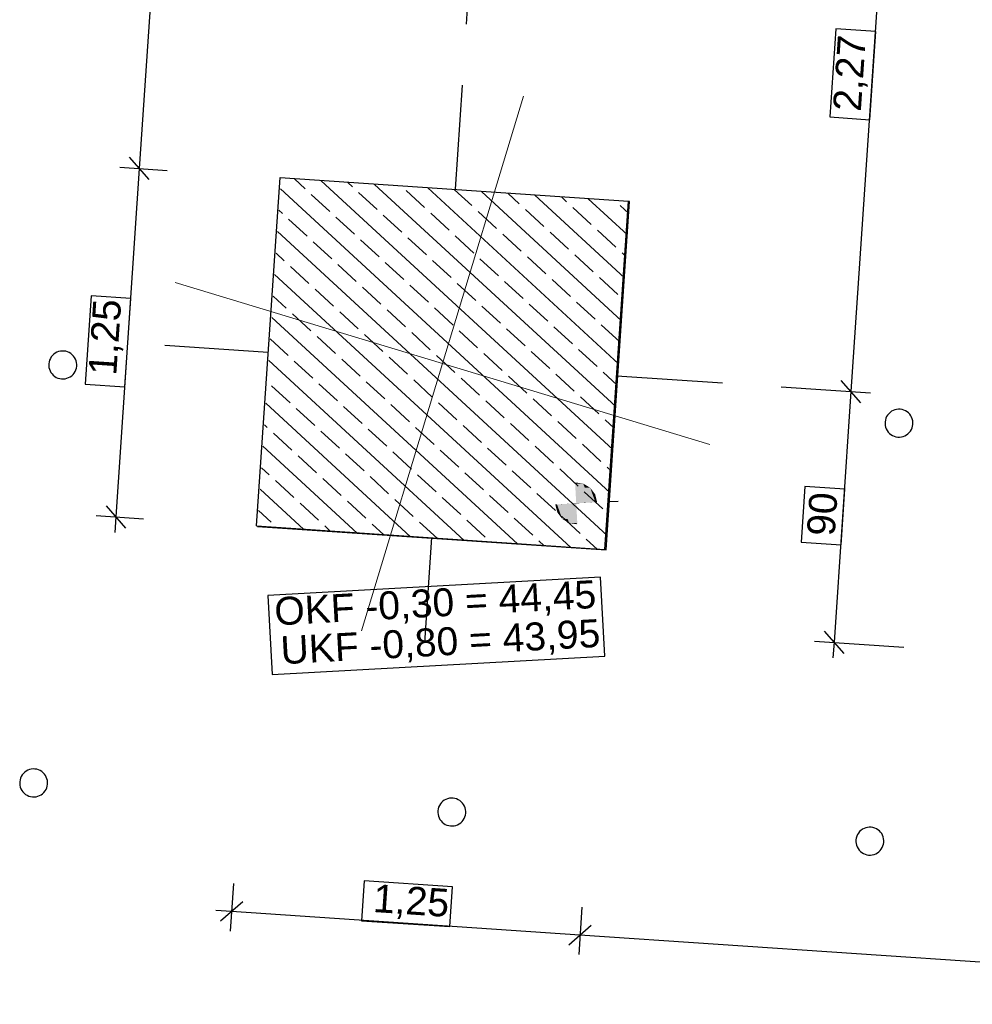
# Model space of a CAD drawing. Extents: x -779 to 790, y -208 to 633.
# Tile 211 of 232: x 240 to 308, y 193 to 264. Entities that reach past the tile are written whole.
import ezdxf
from ezdxf.lldxf.tags import DXFTag

# ---------------------------------------------------------------- set-up
doc = ezdxf.new("R2010")
doc.units = 0
doc.layers.get('0').update_dxf_attribs({"lineweight": 25})
for name, color, linetype, lineweight, true_color in [('01 Höhen im Gebäude - Basis', 7, 'Continuous', 25, 0x848484), ('01 Höhen im Gebäude - Basis-gefuellt', 7, 'Continuous', 35, 0xfefefe), ('01AFU Allgemein Bemaßung-A07F5V4RWF', 7, 'Continuous', 25, 0x848484), ('02 Raster Bemaßung', 7, 'Continuous', 25, 0x848484), ('02 Raster Gebäude-A07F5V4QWF', 7, 'Continuous', 25, 0x848484), ('20 Fundament-A07F5V4OWF', 7, 'Continuous', 25, 0x848484), ('20 Magerbeton Bohrungen', 7, 'Continuous', 25, 0x848484)]:
    doc.layers.add(name, color=color, linetype=linetype, lineweight=lineweight, true_color=true_color)
doc.layers.add('02 Raster Gebäude-A07F5V53WF', color=7, linetype='Continuous', lineweight=13)
doc.styles.get("Standard").update_dxf_attribs({"font": 'arial.ttf'})
tags = doc.linetypes.add('Strichpunkt', pattern=[1, 0.5, -0.25, 0, -0.25]).pattern_tags.tags
tags[10:11] = [DXFTag(74, 4), DXFTag(75, 0), DXFTag(340, '0'), DXFTag(46, 1.0), DXFTag(50, 0.0), DXFTag(44, 0.0), DXFTag(45, 0.0)]
tags[8:9] = [DXFTag(74, 4), DXFTag(75, 0), DXFTag(340, '0'), DXFTag(46, 1.0), DXFTag(50, 0.0), DXFTag(44, 0.0), DXFTag(45, 0.0)]
tags[6:7] = [DXFTag(74, 4), DXFTag(75, 0), DXFTag(340, '0'), DXFTag(46, 1.0), DXFTag(50, 0.0), DXFTag(44, 0.0), DXFTag(45, 0.0)]
tags[4:5] = [DXFTag(74, 4), DXFTag(75, 0), DXFTag(340, '0'), DXFTag(46, 1.0), DXFTag(50, 0.0), DXFTag(44, 0.0), DXFTag(45, 0.0)]
tags = doc.linetypes.add('Wipeout_Contour-A07F5V4SWF', pattern=[1, 0, -1]).pattern_tags.tags
tags[6:7] = [DXFTag(74, 4), DXFTag(75, 0), DXFTag(340, '0'), DXFTag(46, 1.0), DXFTag(50, 0.0), DXFTag(44, 0.0), DXFTag(45, 0.0)]
tags[4:5] = [DXFTag(74, 4), DXFTag(75, 0), DXFTag(340, '0'), DXFTag(46, 1.0), DXFTag(50, 0.0), DXFTag(44, 0.0), DXFTag(45, 0.0)]

# ---------------------------------------------------------------- blocks, each defined once
blk = doc.blocks.new('Referenz-A07F5V4VWF', base_point=(-401.415, -176.34))
at = {"color": 0, "linetype": 'ByBlock', "lineweight": -2, "ltscale": 12.5}
for p, q in [((281.661, 225.848), (283.347, 250.795)), ((283.347, 250.795), (283.266, 250.801)), ((256.717, 227.572), (256.715, 227.534)), ((256.715, 227.534), (281.661, 225.848))]:
    blk.add_line(p, q, dxfattribs=at)
at = {"layer": '01 Höhen im Gebäude - Basis', "color": 0, "lineweight": -2}
blk.add_line((281.814, 229.312), (282.523, 229.351), dxfattribs=at)
at = {"layer": '01 Höhen im Gebäude - Basis', "color": 0, "linetype": 'Wipeout_Contour-A07F5V4SWF', "lineweight": -2, "ltscale": 1.625}
for p, q in [((281.272, 223.892), (257.446, 222.588)), ((281.581, 218.242), (281.272, 223.892)), ((257.446, 222.588), (257.755, 216.939)), ((257.755, 216.939), (281.581, 218.242))]:
    blk.add_line(p, q, dxfattribs=at)
at = {"layer": '01 Höhen im Gebäude - Basis-gefuellt', "color": 0}
for points in [[(279.466, 230.682), (279.445, 230.682), (279.445, 230.685)], [(279.527, 229.187), (279.466, 230.682), (279.445, 230.682)], [(280.081, 229.217), (279.526, 229.217), (279.466, 230.682)], [(280.025, 230.602), (279.5, 230.602), (279.466, 230.682)], [(280.081, 229.217), (280.025, 230.602), (279.5, 230.602)], [(280.571, 229.244), (280.08, 229.244), (280.025, 230.602)], [(280.528, 230.304), (280.145, 230.304), (280.025, 230.602)], [(280.571, 229.244), (280.528, 230.304), (280.145, 230.304)], [(280.903, 229.262), (280.57, 229.262), (280.528, 230.304)], [(280.88, 229.836), (280.697, 229.836), (280.528, 230.304)], [(278.974, 229.13), (278.483, 229.13), (278.973, 229.156)], [(279.528, 229.156), (278.973, 229.156), (279.527, 229.187)], [(279.554, 227.771), (279.029, 227.771), (278.973, 229.156)], [(279.588, 227.692), (279.528, 229.156), (278.973, 229.156)], [(279.527, 229.187), (280.081, 229.217), (279.526, 229.217)], [(279.609, 227.692), (279.588, 227.692), (279.527, 229.187)], [(280.081, 229.217), (280.571, 229.244), (280.08, 229.244)], [(280.571, 229.244), (280.903, 229.262), (280.57, 229.262)], [(280.903, 229.262), (280.88, 229.836), (280.697, 229.836)], [(281.025, 229.269), (280.903, 229.269), (280.88, 229.836)], [(280.903, 229.262), (281.025, 229.269), (280.903, 229.269)], [(278.151, 229.105), (278.029, 229.105), (278.151, 229.111)], [(278.174, 228.538), (278.151, 229.105), (278.029, 229.105)], [(278.484, 229.111), (278.151, 229.111), (278.483, 229.13)], [(278.357, 228.538), (278.174, 228.538), (278.151, 229.111)], [(278.526, 228.07), (278.484, 229.111), (278.151, 229.111)], [(278.526, 228.07), (278.357, 228.538), (278.174, 228.538)], [(278.909, 228.07), (278.526, 228.07), (278.483, 229.13)], [(279.029, 227.771), (278.974, 229.13), (278.483, 229.13)], [(279.029, 227.771), (278.909, 228.07), (278.526, 228.07)], [(279.588, 227.692), (279.554, 227.771), (279.029, 227.771)], [(279.609, 227.689), (279.609, 227.692), (279.588, 227.692)]]:
    blk.add_solid(points, dxfattribs=at)
at = {"layer": '01AFU Allgemein Bemaßung-A07F5V4RWF', "color": 0, "lineweight": -2}
for p, q in [((250.466, 285.953), (248.25, 253.168)), ((248.948, 252.369), (247.553, 253.967)), ((248.25, 253.168), (246.564, 228.22)), ((246.847, 253.263), (250.246, 253.033)), ((245.866, 229.019), (247.262, 227.421)), ((245.161, 228.315), (248.56, 228.085)), ((246.564, 228.22), (246.488, 227.097)), ((254.986, 201.955), (254.756, 198.556)), ((255.65, 200.657), (254.052, 199.261)), ((279.932, 200.269), (279.703, 196.87)), ((254.851, 199.959), (253.728, 200.035)), ((279.797, 198.273), (254.851, 199.959)), ((278.998, 197.575), (280.596, 198.971)), ((353.177, 193.313), (279.797, 198.273))]:
    blk.add_line(p, q, dxfattribs=at)
at = {"layer": '01AFU Allgemein Bemaßung-A07F5V4RWF', "color": 0, "linetype": 'Wipeout_Contour-A07F5V4SWF', "lineweight": -2, "ltscale": 1.625}
for p, q in [((244.798, 244.044), (244.371, 237.725)), ((247.649, 243.852), (244.798, 244.044)), ((247.222, 237.532), (247.649, 243.852)), ((244.371, 237.725), (247.222, 237.532)), ((264.355, 202.152), (264.162, 199.301)), ((270.675, 201.725), (264.355, 202.152)), ((270.482, 198.874), (270.675, 201.725)), ((264.162, 199.301), (270.482, 198.874))]:
    blk.add_line(p, q, dxfattribs=at)
at = {"layer": '02 Raster Bemaßung', "color": 0, "lineweight": -2}
for p, q in [((302.255, 282.453), (299.196, 237.193)), ((271.671, 263.506), (272.096, 269.899)), ((299.893, 236.394), (298.498, 237.992)), ((294.206, 237.531), (300.599, 237.098)), ((299.196, 237.193), (297.982, 219.234)), ((297.284, 220.033), (298.679, 218.435)), ((296.578, 219.329), (302.971, 218.897)), ((297.982, 219.234), (297.906, 218.112))]:
    blk.add_line(p, q, dxfattribs=at)
at = {"layer": '02 Raster Bemaßung', "color": 0, "linetype": 'Wipeout_Contour-A07F5V4SWF', "lineweight": -2, "ltscale": 1.625}
for p, q in [((298.116, 263.174), (297.689, 256.854)), ((300.967, 262.981), (298.116, 263.174)), ((300.54, 256.661), (300.967, 262.981)), ((297.689, 256.854), (300.54, 256.661)), ((295.901, 230.394), (295.632, 226.415)), ((298.752, 230.201), (295.901, 230.394)), ((298.483, 226.223), (298.752, 230.201)), ((295.632, 226.415), (298.483, 226.223))]:
    blk.add_line(p, q, dxfattribs=at)
at = {"layer": '02 Raster Gebäude-A07F5V4QWF', "color": 0, "linetype": 'Strichpunkt', "lineweight": -2, "ltscale": 0.405}
for p, q in [((270.877, 251.673), (271.38, 259.122)), ((250.074, 240.514), (257.48, 240.013)), ((282.423, 238.327), (289.988, 237.816)), ((268.682, 219.208), (269.191, 226.729))]:
    blk.add_line(p, q, dxfattribs=at)
at = {"layer": '20 Fundament-A07F5V4OWF', "color": 0, "lineweight": -2}
for p, q in [((260.118, 251.719), (259.362, 252.417)), ((281.939, 229.965), (258.35, 251.718)), ((282.147, 233.038), (261.272, 252.287)), ((263.51, 251.856), (263.183, 252.158)), ((282.355, 236.112), (265.093, 252.029)), ((282.563, 239.185), (268.914, 251.771)), ((261.883, 250.092), (260.559, 251.312)), ((265.275, 250.229), (263.951, 251.45)), ((268.666, 250.367), (267.343, 251.587)), ((272.058, 250.504), (270.824, 251.642)), ((282.77, 242.259), (272.735, 251.513)), ((275.45, 250.641), (274.645, 251.384)), ((282.978, 245.332), (276.556, 251.254)), ((278.842, 250.779), (278.466, 251.125)), ((280.606, 249.152), (279.283, 250.372)), ((283.186, 248.406), (280.377, 250.996)), ((281.661, 225.848), (283.347, 250.795)), ((283.29, 249.942), (282.675, 250.51)), ((283.347, 250.795), (283.266, 250.801)), ((258.491, 249.954), (258.246, 250.181)), ((263.648, 248.465), (262.324, 249.685)), ((267.039, 248.602), (265.716, 249.822)), ((270.431, 248.739), (269.108, 249.96)), ((273.823, 248.877), (272.499, 250.097)), ((277.215, 249.014), (275.891, 250.235)), ((260.256, 248.327), (258.932, 249.548)), ((281.732, 226.891), (258.142, 248.644)), ((268.804, 246.975), (267.48, 248.195)), ((272.196, 247.112), (270.872, 248.333)), ((275.587, 247.25), (274.264, 248.47)), ((278.979, 247.387), (277.656, 248.608)), ((282.371, 247.525), (281.048, 248.745)), ((262.02, 246.7), (260.697, 247.92)), ((265.412, 246.837), (264.089, 248.058)), ((258.629, 246.563), (258.038, 247.107)), ((277.352, 245.623), (276.029, 246.843)), ((280.744, 245.76), (279.42, 246.98)), ((283.082, 246.869), (282.812, 247.118)), ((260.393, 244.935), (259.07, 246.156)), ((263.785, 245.073), (262.462, 246.293)), ((267.177, 245.21), (265.853, 246.431)), ((270.568, 245.348), (269.245, 246.568)), ((273.96, 245.485), (272.637, 246.706)), ((279.138, 226.018), (257.934, 245.571)), ((265.55, 243.446), (264.226, 244.666)), ((268.941, 243.583), (267.618, 244.803)), ((272.333, 243.721), (271.01, 244.941)), ((275.725, 243.858), (274.401, 245.078)), ((279.117, 243.995), (277.793, 245.216)), ((282.508, 244.133), (281.185, 245.353)), ((258.766, 243.171), (257.83, 244.034)), ((262.158, 243.308), (260.834, 244.529)), ((274.098, 242.093), (272.774, 243.314)), ((277.489, 242.231), (276.166, 243.451)), ((280.881, 242.368), (279.558, 243.589)), ((260.531, 241.544), (259.207, 242.764)), ((263.922, 241.681), (262.599, 242.901)), ((267.314, 241.819), (265.991, 243.039)), ((270.706, 241.956), (269.382, 243.176)), ((275.317, 226.276), (257.726, 242.497)), ((282.646, 240.741), (281.322, 241.961)), ((262.295, 239.917), (260.972, 241.137)), ((265.687, 240.054), (264.364, 241.274)), ((269.079, 240.191), (267.755, 241.412)), ((272.47, 240.329), (271.147, 241.549)), ((275.862, 240.466), (274.539, 241.687)), ((279.254, 240.604), (277.931, 241.824)), ((258.903, 239.779), (257.622, 240.96)), ((270.843, 238.564), (269.52, 239.785)), ((274.235, 238.702), (272.912, 239.922)), ((277.627, 238.839), (276.303, 240.059)), ((281.019, 238.976), (279.695, 240.197)), ((271.496, 226.535), (257.519, 239.424)), ((260.668, 238.152), (259.345, 239.372)), ((264.06, 238.289), (262.736, 239.51)), ((267.452, 238.427), (266.128, 239.647)), ((279.391, 237.212), (278.068, 238.432)), ((282.459, 237.648), (281.46, 238.57)), ((262.433, 236.525), (261.109, 237.745)), ((265.824, 236.662), (264.501, 237.883)), ((269.216, 236.8), (267.893, 238.02)), ((272.608, 236.937), (271.284, 238.157)), ((276, 237.074), (274.676, 238.295)), ((259.041, 236.387), (257.717, 237.608)), ((267.675, 226.793), (257.311, 236.35)), ((267.589, 235.035), (266.266, 236.255)), ((270.981, 235.172), (269.657, 236.393)), ((274.372, 235.31), (273.049, 236.53)), ((277.764, 235.447), (276.441, 236.668)), ((281.156, 235.585), (279.833, 236.805)), ((260.805, 234.76), (259.482, 235.981)), ((264.197, 234.898), (262.874, 236.118)), ((257.414, 234.623), (257.207, 234.813)), ((276.137, 233.683), (274.814, 234.903)), ((279.529, 233.82), (278.205, 235.04)), ((282.251, 234.575), (281.597, 235.178)), ((259.178, 232.996), (257.855, 234.216)), ((262.57, 233.133), (261.247, 234.353)), ((265.962, 233.27), (264.638, 234.491)), ((269.354, 233.408), (268.03, 234.628)), ((272.745, 233.545), (271.422, 234.766)), ((281.293, 232.193), (279.97, 233.413)), ((263.854, 227.051), (257.103, 233.277)), ((264.335, 231.506), (263.011, 232.726)), ((267.726, 231.643), (266.403, 232.864)), ((271.118, 231.781), (269.795, 233.001)), ((274.51, 231.918), (273.186, 233.138)), ((277.902, 232.055), (276.578, 233.276)), ((260.943, 231.368), (259.619, 232.589)), ((257.551, 231.231), (256.999, 231.74)), ((272.883, 230.153), (271.559, 231.374)), ((276.275, 230.291), (274.951, 231.511)), ((279.666, 230.428), (278.343, 231.649)), ((282.043, 231.501), (281.735, 231.786)), ((259.316, 229.604), (257.992, 230.824)), ((262.707, 229.741), (261.384, 230.962)), ((266.099, 229.879), (264.776, 231.099)), ((269.491, 230.016), (268.168, 231.236)), ((260.033, 227.309), (256.895, 230.203)), ((278.039, 228.664), (276.716, 229.884)), ((281.431, 228.801), (280.107, 230.021)), ((261.08, 227.977), (259.757, 229.197)), ((264.472, 228.114), (263.149, 229.334)), ((267.864, 228.251), (266.54, 229.472)), ((271.256, 228.389), (269.932, 229.609)), ((274.647, 228.526), (273.324, 229.747)), ((257.688, 227.839), (256.791, 228.666)), ((269.586, 226.664), (268.305, 227.845)), ((273.02, 226.762), (271.697, 227.982)), ((276.412, 226.899), (275.088, 228.119)), ((279.804, 227.036), (278.48, 228.257)), ((256.717, 227.572), (256.715, 227.534)), ((256.715, 227.534), (281.661, 225.848)), ((261.944, 227.18), (261.521, 227.57)), ((265.765, 226.922), (264.913, 227.707)), ((277.227, 226.147), (276.853, 226.492)), ((281.048, 225.889), (280.245, 226.63))]:
    blk.add_line(p, q, dxfattribs=at)
at = {"layer": '20 Magerbeton Bohrungen', "color": 0, "lineweight": -2}
for p, q in [((242.033, 239.774), (241.951, 239.672)), ((242.128, 239.864), (242.033, 239.774)), ((242.234, 239.941), (242.128, 239.864)), ((242.349, 240.004), (242.234, 239.941)), ((242.471, 240.051), (242.349, 240.004)), ((242.598, 240.082), (242.471, 240.051)), ((242.728, 240.095), (242.598, 240.082)), ((242.859, 240.092), (242.728, 240.095)), ((242.988, 240.072), (242.859, 240.092)), ((243.114, 240.035), (242.988, 240.072)), ((243.233, 239.982), (243.114, 240.035)), ((243.345, 239.914), (243.233, 239.982)), ((243.447, 239.831), (243.345, 239.914)), ((243.537, 239.737), (243.447, 239.831)), ((243.614, 239.631), (243.537, 239.737)), ((241.772, 239.186), (241.769, 239.056)), ((241.769, 239.056), (241.783, 238.926)), ((241.793, 239.316), (241.772, 239.186)), ((241.83, 239.441), (241.793, 239.316)), ((241.883, 239.561), (241.83, 239.441)), ((241.951, 239.672), (241.883, 239.561)), ((243.676, 239.516), (243.614, 239.631)), ((243.723, 239.394), (243.676, 239.516)), ((243.754, 239.267), (243.723, 239.394)), ((243.768, 239.137), (243.754, 239.267)), ((243.765, 239.006), (243.768, 239.137)), ((241.783, 238.926), (241.814, 238.798)), ((241.814, 238.798), (241.861, 238.676)), ((241.861, 238.676), (241.923, 238.561)), ((241.923, 238.561), (242, 238.456)), ((242, 238.456), (242.091, 238.361)), ((242.091, 238.361), (242.192, 238.279)), ((243.303, 238.251), (243.409, 238.328)), ((243.409, 238.328), (243.504, 238.418)), ((243.504, 238.418), (243.586, 238.52)), ((243.586, 238.52), (243.654, 238.631)), ((243.654, 238.631), (243.707, 238.751)), ((243.707, 238.751), (243.744, 238.877)), ((243.744, 238.877), (243.765, 239.006)), ((242.192, 238.279), (242.304, 238.21)), ((242.304, 238.21), (242.424, 238.157)), ((242.424, 238.157), (242.549, 238.12)), ((242.549, 238.12), (242.678, 238.1)), ((242.678, 238.1), (242.809, 238.097)), ((242.809, 238.097), (242.939, 238.111)), ((242.939, 238.111), (243.066, 238.141)), ((243.066, 238.141), (243.188, 238.188)), ((243.188, 238.188), (243.303, 238.251)), ((301.814, 235.507), (301.746, 235.395)), ((301.896, 235.608), (301.814, 235.507)), ((301.991, 235.699), (301.896, 235.608)), ((302.097, 235.776), (301.991, 235.699)), ((302.212, 235.838), (302.097, 235.776)), ((302.334, 235.885), (302.212, 235.838)), ((302.461, 235.916), (302.334, 235.885)), ((302.591, 235.93), (302.461, 235.916)), ((302.722, 235.926), (302.591, 235.93)), ((302.851, 235.906), (302.722, 235.926)), ((302.977, 235.869), (302.851, 235.906)), ((303.096, 235.816), (302.977, 235.869)), ((303.208, 235.748), (303.096, 235.816)), ((303.31, 235.666), (303.208, 235.748)), ((303.4, 235.571), (303.31, 235.666)), ((303.477, 235.465), (303.4, 235.571)), ((301.636, 235.021), (301.632, 234.89)), ((301.632, 234.89), (301.646, 234.76)), ((301.656, 235.15), (301.636, 235.021)), ((301.693, 235.275), (301.656, 235.15)), ((301.746, 235.395), (301.693, 235.275)), ((303.539, 235.35), (303.477, 235.465)), ((303.586, 235.228), (303.539, 235.35)), ((303.617, 235.101), (303.586, 235.228)), ((303.607, 234.711), (303.628, 234.84)), ((303.631, 234.971), (303.617, 235.101)), ((303.628, 234.84), (303.631, 234.971)), ((301.646, 234.76), (301.677, 234.633)), ((301.677, 234.633), (301.724, 234.511)), ((301.724, 234.511), (301.786, 234.396)), ((301.786, 234.396), (301.863, 234.29)), ((301.863, 234.29), (301.954, 234.195)), ((301.954, 234.195), (302.055, 234.113)), ((302.055, 234.113), (302.167, 234.045)), ((303.051, 234.023), (303.166, 234.085)), ((303.166, 234.085), (303.272, 234.162)), ((303.272, 234.162), (303.367, 234.252)), ((303.367, 234.252), (303.449, 234.354)), ((303.449, 234.354), (303.517, 234.466)), ((303.517, 234.466), (303.57, 234.585)), ((303.57, 234.585), (303.607, 234.711)), ((302.167, 234.045), (302.287, 233.992)), ((302.287, 233.992), (302.412, 233.955)), ((302.412, 233.955), (302.541, 233.934)), ((302.541, 233.934), (302.672, 233.931)), ((302.672, 233.931), (302.802, 233.945)), ((302.802, 233.945), (302.929, 233.976)), ((302.929, 233.976), (303.051, 234.023)), ((240.388, 210.119), (240.266, 210.072)), ((240.515, 210.15), (240.388, 210.119)), ((240.645, 210.164), (240.515, 210.15)), ((240.776, 210.161), (240.645, 210.164)), ((240.905, 210.14), (240.776, 210.161)), ((241.031, 210.103), (240.905, 210.14)), ((239.747, 209.51), (239.71, 209.384)), ((239.8, 209.629), (239.747, 209.51)), ((239.868, 209.741), (239.8, 209.629)), ((239.95, 209.843), (239.868, 209.741)), ((240.045, 209.933), (239.95, 209.843)), ((240.151, 210.01), (240.045, 209.933)), ((240.266, 210.072), (240.151, 210.01)), ((241.15, 210.05), (241.031, 210.103)), ((241.262, 209.982), (241.15, 210.05)), ((241.364, 209.9), (241.262, 209.982)), ((241.454, 209.805), (241.364, 209.9)), ((241.531, 209.699), (241.454, 209.805)), ((241.593, 209.584), (241.531, 209.699)), ((241.64, 209.462), (241.593, 209.584)), ((241.671, 209.335), (241.64, 209.462)), ((239.69, 209.255), (239.686, 209.124)), ((239.686, 209.124), (239.7, 208.994)), ((239.71, 209.384), (239.69, 209.255)), ((239.7, 208.994), (239.731, 208.867)), ((239.731, 208.867), (239.778, 208.745)), ((239.778, 208.745), (239.84, 208.63)), ((241.571, 208.7), (241.624, 208.82)), ((241.624, 208.82), (241.661, 208.945)), ((241.661, 208.945), (241.682, 209.074)), ((241.685, 209.205), (241.671, 209.335)), ((241.682, 209.074), (241.685, 209.205)), ((239.84, 208.63), (239.918, 208.524)), ((239.918, 208.524), (240.008, 208.429)), ((240.008, 208.429), (240.109, 208.347)), ((240.109, 208.347), (240.221, 208.279)), ((240.221, 208.279), (240.341, 208.226)), ((240.341, 208.226), (240.466, 208.189)), ((240.466, 208.189), (240.595, 208.169)), ((240.595, 208.169), (240.726, 208.165)), ((240.726, 208.165), (240.856, 208.179)), ((240.856, 208.179), (240.983, 208.21)), ((240.983, 208.21), (241.106, 208.257)), ((241.106, 208.257), (241.22, 208.319)), ((241.22, 208.319), (241.326, 208.396)), ((241.326, 208.396), (241.421, 208.487)), ((241.421, 208.487), (241.503, 208.588)), ((241.503, 208.588), (241.571, 208.7)), ((270.319, 208.036), (270.197, 207.989)), ((270.447, 208.067), (270.319, 208.036)), ((270.577, 208.081), (270.447, 208.067)), ((270.707, 208.078), (270.577, 208.081)), ((270.837, 208.057), (270.707, 208.078)), ((270.962, 208.02), (270.837, 208.057)), ((271.082, 207.967), (270.962, 208.02)), ((269.641, 207.301), (269.621, 207.172)), ((269.678, 207.427), (269.641, 207.301)), ((269.732, 207.546), (269.678, 207.427)), ((269.8, 207.658), (269.732, 207.546)), ((269.882, 207.76), (269.8, 207.658)), ((269.977, 207.85), (269.882, 207.76)), ((270.082, 207.927), (269.977, 207.85)), ((270.197, 207.989), (270.082, 207.927)), ((271.193, 207.899), (271.082, 207.967)), ((271.295, 207.817), (271.193, 207.899)), ((271.385, 207.722), (271.295, 207.817)), ((271.462, 207.616), (271.385, 207.722)), ((271.525, 207.502), (271.462, 207.616)), ((271.572, 207.379), (271.525, 207.502)), ((271.603, 207.252), (271.572, 207.379)), ((269.621, 207.172), (269.618, 207.041)), ((269.618, 207.041), (269.632, 206.911)), ((269.632, 206.911), (269.662, 206.784)), ((269.662, 206.784), (269.709, 206.662)), ((269.709, 206.662), (269.772, 206.547)), ((271.435, 206.505), (271.503, 206.617)), ((271.503, 206.617), (271.556, 206.737)), ((271.556, 206.737), (271.593, 206.862)), ((271.593, 206.862), (271.613, 206.991)), ((271.617, 207.122), (271.603, 207.252)), ((271.613, 206.991), (271.617, 207.122)), ((269.772, 206.547), (269.849, 206.441)), ((269.849, 206.441), (269.939, 206.346)), ((269.939, 206.346), (270.041, 206.264)), ((270.041, 206.264), (270.153, 206.196)), ((270.153, 206.196), (270.272, 206.143)), ((270.272, 206.143), (270.398, 206.106)), ((270.398, 206.106), (270.527, 206.086)), ((270.527, 206.086), (270.658, 206.082)), ((270.658, 206.082), (270.788, 206.096)), ((270.788, 206.096), (270.915, 206.127)), ((270.915, 206.127), (271.037, 206.174)), ((271.037, 206.174), (271.152, 206.237)), ((271.152, 206.237), (271.258, 206.314)), ((271.258, 206.314), (271.352, 206.404)), ((271.352, 206.404), (271.435, 206.505)), ((300.129, 205.907), (300.014, 205.844)), ((300.251, 205.954), (300.129, 205.907)), ((300.378, 205.984), (300.251, 205.954)), ((300.508, 205.998), (300.378, 205.984)), ((300.639, 205.995), (300.508, 205.998)), ((300.768, 205.975), (300.639, 205.995)), ((300.894, 205.938), (300.768, 205.975)), ((301.013, 205.885), (300.894, 205.938)), ((301.125, 205.816), (301.013, 205.885)), ((299.573, 205.218), (299.553, 205.089)), ((299.61, 205.344), (299.573, 205.218)), ((299.663, 205.463), (299.61, 205.344)), ((299.731, 205.575), (299.663, 205.463)), ((299.813, 205.677), (299.731, 205.575)), ((299.908, 205.767), (299.813, 205.677)), ((300.014, 205.844), (299.908, 205.767)), ((301.227, 205.734), (301.125, 205.816)), ((301.317, 205.639), (301.227, 205.734)), ((301.394, 205.534), (301.317, 205.639)), ((301.456, 205.419), (301.394, 205.534)), ((301.503, 205.297), (301.456, 205.419)), ((301.534, 205.169), (301.503, 205.297)), ((299.553, 205.089), (299.549, 204.958)), ((299.549, 204.958), (299.563, 204.828)), ((299.563, 204.828), (299.594, 204.701)), ((299.594, 204.701), (299.641, 204.579)), ((299.641, 204.579), (299.704, 204.464)), ((301.366, 204.423), (301.434, 204.534)), ((301.434, 204.534), (301.487, 204.654)), ((301.487, 204.654), (301.524, 204.779)), ((301.524, 204.779), (301.545, 204.909)), ((301.548, 205.039), (301.534, 205.169)), ((301.545, 204.909), (301.548, 205.039)), ((299.704, 204.464), (299.781, 204.358)), ((299.781, 204.358), (299.871, 204.264)), ((299.871, 204.264), (299.972, 204.181)), ((299.972, 204.181), (300.084, 204.113)), ((300.084, 204.113), (300.204, 204.06)), ((300.204, 204.06), (300.329, 204.023)), ((300.329, 204.023), (300.458, 204.003)), ((300.458, 204.003), (300.589, 204)), ((300.589, 204), (300.719, 204.013)), ((300.719, 204.013), (300.846, 204.044)), ((300.846, 204.044), (300.969, 204.091)), ((300.969, 204.091), (301.083, 204.154)), ((301.083, 204.154), (301.189, 204.231)), ((301.189, 204.231), (301.284, 204.321)), ((301.284, 204.321), (301.366, 204.423))]:
    blk.add_line(p, q, dxfattribs=at)
at = {"layer": '01 Höhen im Gebäude - Basis', "color": 0, "linetype": 'ByBlock', "lineweight": -2, "ltscale": 0.21125, "char_height": 2.00026, "attachment_point": 1, "rotation": 3.13197}
for s, insert in [('{\\fArial;OKF -0,30 = 44,45}', (257.863, 222.439)), ('{\\fArial;UKF -0,80 = 43,95}', (258.308, 219.659))]:
    blk.add_mtext(s, dxfattribs=dict(at, insert=insert))
at = {"layer": '01AFU Allgemein Bemaßung-A07F5V4RWF', "color": 0, "linetype": 'ByBlock', "lineweight": -2, "ltscale": 1.625, "char_height": 2.00026, "attachment_point": 1}
for insert, rotation in [((244.599, 238.444), 86.13311), ((265.074, 201.925), 356.13311)]:
    blk.add_mtext('{\\fArial;1,25}', dxfattribs=dict(at, insert=insert, rotation=rotation))
at = {"layer": '02 Raster Bemaßung', "color": 0, "linetype": 'ByBlock', "lineweight": -2, "ltscale": 2.25, "char_height": 2.00026, "attachment_point": 1, "rotation": 86.13285}
for s, insert in [('{\\fArial;2,27}', (297.902, 257.345)), ('{\\fArial;90}', (296.03, 226.934))]:
    blk.add_mtext(s, dxfattribs=dict(at, insert=insert))
blk = doc.blocks.new('Referenz-A07F5V59WF', base_point=(-759.499, -206.186))
at = {"layer": '02 Raster Gebäude-A07F5V53WF', "color": 0, "linetype": 'Continuous', "ltscale": 117.000008}
for p, q in [((264.15, 220.069), (275.759, 258.344)), ((250.817, 245.011), (289.092, 233.402))]:
    blk.add_line(p, q, dxfattribs=at)

msp = doc.modelspace()

# ---------------------------------------------------------------- linework, layer by layer
at = {"color": 8, "lineweight": 25, "true_color": 0x808080}
for p, q in [((256.639, 227.578), (258.325, 252.521)), ((258.325, 252.521), (283.268, 250.835)), ((281.583, 225.892), (283.268, 250.835)), ((256.639, 227.578), (281.583, 225.892))]:
    msp.add_line(p, q, dxfattribs=at)

# ---------------------------------------------------------------- block references
at = {"color": 8, "lineweight": 25, "ltscale": 1250, "true_color": 0x808080}
msp.add_blockref('Referenz-A07F5V59WF', (-759.499, -206.186), dxfattribs=at)
at = {"color": 8, "lineweight": 25, "ltscale": 12.5, "true_color": 0x808080}
msp.add_blockref('Referenz-A07F5V4VWF', (-401.415, -176.34), dxfattribs=at)

doc.saveas('drawing.dxf')
